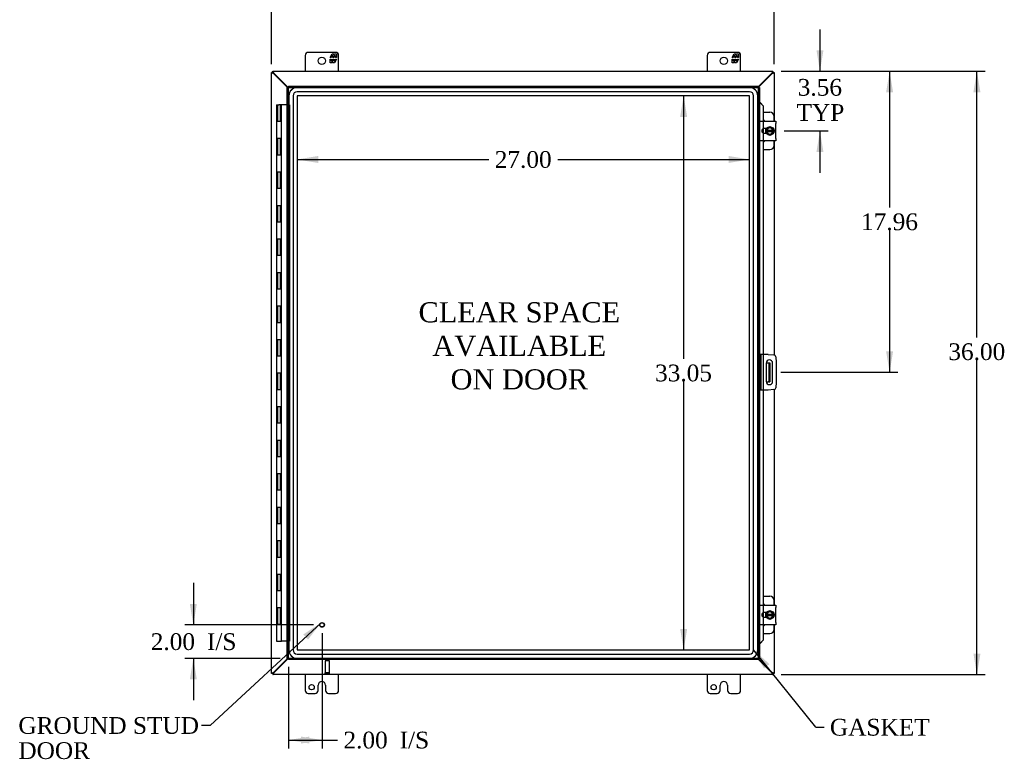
# Model space of a CAD drawing. Header units: inches. Extents: x 20 to 235, y 7 to 158.
# Tile 3 of 8: x 55 to 114, y 51 to 95. Entities that reach past the tile are written whole.
import ezdxf
from ezdxf.enums import TextEntityAlignment as Align

# ---------------------------------------------------------------- set-up
doc = ezdxf.new("R2010")
doc.units = ezdxf.units.IN
doc.header["$MEASUREMENT"] = 0
for name, color, linetype in [('COM40153-1', 7, 'CONTINUOUS'), ('COM40153-2', 7, 'CONTINUOUS'), ('COM42667', 7, 'CONTINUOUS'), ('COM42780', 7, 'CONTINUOUS'), ('COM70018', 7, 'CONTINUOUS'), ('COM70219', 7, 'CONTINUOUS'), ('COM71780-21', 7, 'CONTINUOUS'), ('DEFAULT', 7, 'CONTINUOUS'), ('FET07710', 7, 'CONTINUOUS'), ('HNG10620-32B', 7, 'CONTINUOUS'), ('HNG10620-32C', 7, 'CONTINUOUS'), ('SCC19011', 7, 'CONTINUOUS'), ('SPR20265', 7, 'CONTINUOUS'), ('STD21878', 7, 'CONTINUOUS'), ('WAF25035', 7, 'CONTINUOUS')]:
    doc.layers.add(name, color=color, linetype=linetype)
doc.styles.add('SEACAD_TIMES_NEW_ROMAN', font='times.ttf')

# ---------------------------------------------------------------- blocks, each defined once
blk = doc.blocks.new('SEANNOT_GROUP2')
at = {"layer": 'DEFAULT', "linetype": 'Continuous'}
blk.add_hatch(color=136, dxfattribs=at).paths.add_polyline_path([(72.26, 58.09), (73.036, 59.092), (71.977, 58.396)])
at = {"layer": 'DEFAULT', "color": 136, "linetype": 'Continuous'}
blk.add_line((66.409, 52.963), (65.909, 52.963), dxfattribs=at)
blk.add_lwpolyline([(66.409, 52.963), (73.036, 59.092)], dxfattribs=at)
at = {"layer": 'DEFAULT', "color": 136, "linetype": 'Continuous', "style": 'SEACAD_TIMES_NEW_ROMAN'}
for s, p in [('GROUND STUD', (54.966, 53.463)), ('DOOR', (54.966, 51.963))]:
    blk.add_text(s, height=1, dxfattribs=at).set_placement(p, align=Align.TOP_LEFT)
blk = doc.blocks.new('SEANNOT_GROUP3')
at = {"layer": 'DEFAULT', "linetype": 'Continuous'}
blk.add_hatch(color=136, dxfattribs=at).paths.add_polyline_path([(99.806, 56.624), (98.861, 57.468), (99.481, 56.363)])
at = {"layer": 'DEFAULT', "color": 136, "linetype": 'Continuous'}
blk.add_line((102.564, 52.857), (103.064, 52.857), dxfattribs=at)
blk.add_lwpolyline([(102.564, 52.857), (98.861, 57.468)], dxfattribs=at)
at = {"layer": 'DEFAULT', "color": 136, "linetype": 'Continuous', "style": 'SEACAD_TIMES_NEW_ROMAN'}
blk.add_text('GASKET', height=1, dxfattribs=at).set_placement((103.414, 53.357), align=Align.TOP_LEFT)
blk = doc.blocks.new('GDIMGGROUP')
at = {"layer": 'DEFAULT', "linetype": 'Continuous'}
for points in [[(112.399, 90.744), (112.191, 91.994), (111.982, 90.744)], [(112.399, 57.244), (111.982, 57.244), (112.191, 55.994)]]:
    blk.add_hatch(color=136, dxfattribs=at).paths.add_polyline_path(points)
at = {"layer": 'DEFAULT', "color": 136, "linetype": 'Continuous'}
for p, q in [((100.513, 91.994), (112.691, 91.994)), ((112.191, 76.114), (112.191, 91.994)), ((112.191, 55.994), (112.191, 74.764)), ((100.513, 55.994), (112.691, 55.994))]:
    blk.add_line(p, q, dxfattribs=at)
at = {"layer": 'DEFAULT', "color": 136, "linetype": 'Continuous', "style": 'SEACAD_TIMES_NEW_ROMAN'}
blk.add_text('36.00', height=1, dxfattribs=at).set_placement((110.484, 75.764), align=Align.TOP_LEFT)
blk = doc.blocks.new('GDIMGGROUP1')
at = {"layer": 'DEFAULT', "linetype": 'Continuous'}
for points in [[(65.203, 60.214), (65.412, 58.964), (65.62, 60.214)], [(65.203, 55.714), (65.62, 55.714), (65.412, 56.964)]]:
    blk.add_hatch(color=136, dxfattribs=at).paths.add_polyline_path(points)
at = {"layer": 'DEFAULT', "color": 136, "linetype": 'Continuous'}
for p, q in [((65.412, 61.464), (65.412, 58.964)), ((72.594, 58.964), (64.912, 58.964)), ((70.594, 56.964), (64.912, 56.964)), ((65.412, 56.964), (65.412, 54.464))]:
    blk.add_line(p, q, dxfattribs=at)
at = {"layer": 'DEFAULT', "color": 136, "linetype": 'Continuous', "style": 'SEACAD_TIMES_NEW_ROMAN'}
for s, p in [('2.00', (62.87, 58.464)), ('I/S', (66.224, 58.464))]:
    blk.add_text(s, height=1, dxfattribs=at).set_placement(p, align=Align.TOP_LEFT)
blk = doc.blocks.new('GDIMGGROUP9')
at = {"layer": 'DEFAULT', "linetype": 'Continuous'}
for points in [[(103.029, 93.244), (102.612, 93.244), (102.82, 91.994)], [(103.029, 87.182), (102.82, 88.432), (102.612, 87.182)]]:
    blk.add_hatch(color=136, dxfattribs=at).paths.add_polyline_path(points)
at = {"layer": 'DEFAULT', "color": 136, "linetype": 'Continuous'}
for p, q in [((102.82, 94.494), (102.82, 91.994)), ((100.513, 91.994), (103.32, 91.994)), ((100.68, 88.432), (103.32, 88.432)), ((102.82, 88.432), (102.82, 85.932))]:
    blk.add_line(p, q, dxfattribs=at)
at = {"layer": 'DEFAULT', "color": 136, "linetype": 'Continuous', "style": 'SEACAD_TIMES_NEW_ROMAN'}
for s, p in [('3.56', (101.493, 91.536)), ('TYP', (101.422, 90.036))]:
    blk.add_text(s, height=1, dxfattribs=at).set_placement(p, align=Align.TOP_LEFT)
blk = doc.blocks.new('GDIMGGROUP10')
at = {"layer": 'DEFAULT', "linetype": 'Continuous'}
for points in [[(107.186, 90.744), (106.978, 91.994), (106.77, 90.744)], [(107.186, 75.284), (106.77, 75.284), (106.978, 74.034)]]:
    blk.add_hatch(color=136, dxfattribs=at).paths.add_polyline_path(points)
at = {"layer": 'DEFAULT', "color": 136, "linetype": 'Continuous'}
for p, q in [((100.513, 91.994), (107.478, 91.994)), ((106.978, 91.994), (106.978, 83.864)), ((106.978, 82.514), (106.978, 74.034)), ((100.491, 74.034), (107.478, 74.034))]:
    blk.add_line(p, q, dxfattribs=at)
at = {"layer": 'DEFAULT', "color": 136, "linetype": 'Continuous', "style": 'SEACAD_TIMES_NEW_ROMAN'}
blk.add_text('17.96', height=1, dxfattribs=at).set_placement((105.272, 83.514), align=Align.TOP_LEFT)
blk = doc.blocks.new('GDIMGGROUP15')
at = {"layer": 'DEFAULT', "linetype": 'Continuous'}
for points in [[(72.344, 51.885), (72.344, 52.301), (71.094, 52.093)], [(71.844, 51.885), (73.094, 52.093), (71.844, 52.301)]]:
    blk.add_hatch(color=136, dxfattribs=at).paths.add_polyline_path(points)
at = {"layer": 'DEFAULT', "color": 136, "linetype": 'Continuous'}
for p, q in [((73.094, 58.464), (73.094, 51.593)), ((71.094, 56.464), (71.094, 51.593)), ((71.094, 52.093), (73.524, 52.093)), ((73.524, 52.093), (74.024, 52.093))]:
    blk.add_line(p, q, dxfattribs=at)
at = {"layer": 'DEFAULT', "color": 136, "linetype": 'Continuous', "style": 'SEACAD_TIMES_NEW_ROMAN'}
for s, p in [('2.00', (74.374, 52.593)), ('I/S', (77.728, 52.593))]:
    blk.add_text(s, height=1, dxfattribs=at).set_placement(p, align=Align.TOP_LEFT)
blk = doc.blocks.new('GDIMGGROUP21')
at = {"layer": 'DEFAULT', "linetype": 'Continuous'}
for points in [[(71.335, 97.794), (70.085, 97.586), (71.335, 97.378)], [(98.835, 97.794), (98.835, 97.378), (100.085, 97.586)]]:
    blk.add_hatch(color=136, dxfattribs=at).paths.add_polyline_path(points)
at = {"layer": 'DEFAULT', "color": 136, "linetype": 'Continuous'}
for p, q in [((70.085, 92.422), (70.085, 98.086)), ((83.028, 97.586), (70.085, 97.586)), ((100.085, 97.586), (87.141, 97.586)), ((100.085, 92.422), (100.085, 98.086))]:
    blk.add_line(p, q, dxfattribs=at)
at = {"layer": 'DEFAULT', "color": 136, "linetype": 'Continuous', "style": 'SEACAD_TIMES_NEW_ROMAN'}
blk.add_text('30.00', height=1, dxfattribs=at).set_placement((83.378, 98.086), align=Align.TOP_LEFT)
blk = doc.blocks.new('GDIMGGROUP24')
at = {"layer": 'DEFAULT', "linetype": 'Continuous'}
for points in [[(94.474, 89.271), (94.891, 89.271), (94.682, 90.521)], [(94.474, 58.717), (94.682, 57.467), (94.891, 58.717)]]:
    blk.add_hatch(color=136, dxfattribs=at).paths.add_polyline_path(points)
at = {"layer": 'DEFAULT', "color": 136, "linetype": 'Continuous'}
for p, q in [((94.682, 90.521), (94.682, 74.844)), ((94.682, 73.494), (94.682, 57.467))]:
    blk.add_line(p, q, dxfattribs=at)
at = {"layer": 'DEFAULT', "color": 136, "linetype": 'Continuous', "style": 'SEACAD_TIMES_NEW_ROMAN'}
blk.add_text('33.05', height=1, dxfattribs=at).set_placement((92.976, 74.494), align=Align.TOP_LEFT)
blk = doc.blocks.new('GDIMGGROUP25')
at = {"layer": 'DEFAULT', "linetype": 'Continuous'}
for points in [[(72.864, 86.939), (71.614, 86.731), (72.864, 86.523)], [(97.362, 86.939), (97.362, 86.523), (98.612, 86.731)]]:
    blk.add_hatch(color=136, dxfattribs=at).paths.add_polyline_path(points)
at = {"layer": 'DEFAULT', "color": 136, "linetype": 'Continuous'}
for p, q in [((71.614, 86.731), (83.056, 86.731)), ((87.169, 86.731), (98.612, 86.731))]:
    blk.add_line(p, q, dxfattribs=at)
at = {"layer": 'DEFAULT', "color": 136, "linetype": 'Continuous', "style": 'SEACAD_TIMES_NEW_ROMAN'}
blk.add_text('27.00', height=1, dxfattribs=at).set_placement((83.406, 87.231), align=Align.TOP_LEFT)

msp = doc.modelspace()

# ---------------------------------------------------------------- linework, layer by layer
at = {"layer": 'COM40153-1', "color": 7}
for p, q in [((99.617, 74.597), (99.727, 74.597)), ((99.727, 74.597), (99.763, 74.597)), ((99.763, 74.597), (99.835, 74.597)), ((99.763, 74.597), (99.763, 73.472)), ((99.835, 74.597), (99.835, 73.472)), ((99.617, 73.472), (99.727, 73.472)), ((99.763, 73.472), (99.727, 73.472)), ((99.763, 73.472), (99.835, 73.472))]:
    msp.add_line(p, q, dxfattribs=at)
at = {"layer": 'COM40153-2', "color": 7}
for p, q in [((99.282, 75.097), (99.21, 75.097)), ((99.282, 75.097), (99.282, 72.972)), ((99.282, 75.097), (99.318, 75.097)), ((99.733, 75.097), (99.318, 75.097)), ((99.733, 75.097), (100.067, 75.067)), ((100.18, 74.954), (100.21, 74.62)), ((99.616, 74.584), (99.616, 73.484)), ((99.991, 73.484), (99.991, 74.584)), ((100.21, 74.62), (100.21, 73.449)), ((99.282, 72.972), (99.21, 72.972)), ((99.318, 72.972), (99.282, 72.972)), ((99.733, 72.972), (99.318, 72.972)), ((100.067, 73.001), (99.733, 72.972)), ((100.21, 73.449), (100.18, 73.114))]:
    msp.add_line(p, q, dxfattribs=at)
for centre, radius, start, end in [((99.804, 74.584), 0.188, 0, 180), ((100.056, 74.943), 0.125, 5, 85), ((99.804, 73.484), 0.188, 180, 0), ((100.056, 73.125), 0.125, 275, 355)]:
    msp.add_arc(centre, radius, start, end, dxfattribs=at)
at = {"layer": 'COM42667', "color": 7}
for p, q in [((99.21, 88.878), (99.21, 89.021)), ((99.21, 89.021), (100.18, 89.021)), ((99.21, 88.878), (99.21, 87.986)), ((100.18, 89.021), (100.18, 88.878)), ((100.18, 87.986), (100.18, 88.878)), ((99.625, 88.573), (99.485, 88.573)), ((99.485, 88.292), (99.625, 88.292)), ((99.21, 87.843), (99.21, 87.986)), ((100.18, 87.843), (99.21, 87.843)), ((100.18, 87.986), (100.18, 87.843)), ((99.21, 60.002), (99.21, 60.145)), ((99.21, 60.145), (100.18, 60.145)), ((99.21, 60.002), (99.21, 59.11)), ((100.18, 60.145), (100.18, 60.002)), ((100.18, 59.11), (100.18, 60.002)), ((99.625, 59.697), (99.485, 59.697)), ((99.485, 59.416), (99.625, 59.416)), ((99.21, 58.967), (99.21, 59.11)), ((100.18, 58.967), (99.21, 58.967)), ((100.18, 59.11), (100.18, 58.967))]:
    msp.add_line(p, q, dxfattribs=at)
for centre in [(99.485, 88.432), (99.485, 59.556)]:
    msp.add_arc(centre, 0.14, 90, 270, dxfattribs=at)
at = {"layer": 'COM42780', "color": 7}
for p, q in [((99.434, 89.547), (99.831, 89.547)), ((100.081, 89.021), (100.081, 89.297)), ((99.581, 88.498), (99.581, 88.573)), ((99.581, 88.292), (99.581, 88.363)), ((100.081, 87.567), (100.081, 87.843)), ((99.434, 87.317), (99.831, 87.317)), ((99.434, 60.671), (99.831, 60.671)), ((100.081, 60.145), (100.081, 60.421)), ((99.581, 59.622), (99.581, 59.697)), ((99.581, 59.416), (99.581, 59.487)), ((100.081, 58.691), (100.081, 58.967)), ((99.434, 58.441), (99.831, 58.441))]:
    msp.add_line(p, q, dxfattribs=at)
for centre, start, end in [((99.831, 89.297), 0, 90), ((99.331, 88.86), 39.93243, 65.66946), ((99.331, 88.004), 294.33054, 320.06757), ((99.831, 87.567), 270, 0), ((99.831, 60.421), 0, 90), ((99.331, 59.984), 39.93243, 65.66946), ((99.331, 59.128), 294.33054, 320.06757), ((99.831, 58.691), 270, 0)]:
    msp.add_arc(centre, 0.25, start, end, dxfattribs=at)
at = {"layer": 'COM70018', "color": 7}
for p, q in [((70.157, 91.922), (70.085, 91.922)), ((70.085, 56.066), (70.085, 91.922)), ((70.157, 91.994), (100.013, 91.994)), ((70.157, 91.922), (70.157, 91.994)), ((70.217, 91.844), (70.193, 91.86)), ((71.036, 91.024), (70.217, 91.844)), ((70.235, 91.862), (70.218, 91.886)), ((71.072, 91.024), (70.235, 91.862)), ((99.934, 91.862), (99.138, 91.065)), ((99.952, 91.844), (99.138, 91.029)), ((99.951, 91.886), (99.934, 91.862)), ((99.977, 91.86), (99.952, 91.844)), ((100.013, 91.922), (100.013, 91.994)), ((100.013, 91.922), (100.085, 91.922)), ((100.085, 91.922), (100.085, 89.021)), ((100.085, 87.843), (100.085, 75.064)), ((100.085, 73.004), (100.085, 60.145)), ((100.085, 58.967), (100.085, 56.066)), ((70.217, 56.144), (71.036, 56.964)), ((70.235, 56.126), (71.072, 56.964)), ((99.138, 56.959), (99.952, 56.144)), ((99.138, 56.923), (99.934, 56.126)), ((70.157, 56.066), (70.085, 56.066)), ((70.157, 56.066), (70.157, 55.994)), ((100.013, 55.994), (70.157, 55.994)), ((70.193, 56.128), (70.217, 56.144)), ((70.218, 56.102), (70.235, 56.126)), ((99.934, 56.126), (99.951, 56.102)), ((99.952, 56.144), (99.977, 56.128)), ((100.013, 56.066), (99.977, 56.102)), ((100.013, 56.066), (100.085, 56.066)), ((100.013, 56.066), (100.013, 55.994))]:
    msp.add_line(p, q, dxfattribs=at)
for points, knots in [([(70.193, 91.86), (70.178, 91.865), (70.164, 91.871), (70.138, 91.881), (70.126, 91.886), (70.106, 91.896), (70.098, 91.901), (70.087, 91.912), (70.085, 91.917), (70.085, 91.922)], [0, 0, 0, 0, 0.25, 0.25, 0.5, 0.5, 0.75, 0.75, 1, 1, 1, 1]), ([(70.218, 91.886), (70.213, 91.9), (70.208, 91.914), (70.198, 91.94), (70.193, 91.952), (70.182, 91.972), (70.177, 91.98), (70.167, 91.991), (70.162, 91.994), (70.157, 91.994)], [0, 0, 0, 0, 0.25, 0.25, 0.5, 0.5, 0.75, 0.75, 1, 1, 1, 1]), ([(70.218, 91.886), (70.208, 91.896), (70.198, 91.905), (70.177, 91.918), (70.167, 91.922), (70.157, 91.922)], [0, 0, 0, 0, 0.5, 0.5, 1, 1, 1, 1]), ([(70.193, 91.86), (70.188, 91.865), (70.183, 91.871), (70.174, 91.881), (70.17, 91.886), (70.164, 91.896), (70.161, 91.901), (70.158, 91.912), (70.157, 91.917), (70.157, 91.922)], [0, 0, 0, 0, 0.25, 0.25, 0.5, 0.5, 0.75, 0.75, 1, 1, 1, 1]), ([(100.013, 91.994), (100.007, 91.994), (100.002, 91.991), (99.992, 91.98), (99.987, 91.972), (99.977, 91.952), (99.971, 91.94), (99.961, 91.914), (99.956, 91.9), (99.951, 91.886)], [0, 0, 0, 0, 0.25, 0.25, 0.5, 0.5, 0.75, 0.75, 1, 1, 1, 1]), ([(100.013, 91.922), (100.002, 91.922), (99.992, 91.918), (99.971, 91.905), (99.961, 91.896), (99.951, 91.886)], [0, 0, 0, 0, 0.5, 0.5, 1, 1, 1, 1]), ([(100.013, 91.922), (100.013, 91.917), (100.012, 91.912), (100.008, 91.901), (100.005, 91.896), (99.999, 91.886), (99.995, 91.881), (99.986, 91.871), (99.981, 91.865), (99.977, 91.86)], [0, 0, 0, 0, 0.25, 0.25, 0.5, 0.5, 0.75, 0.75, 1, 1, 1, 1]), ([(100.085, 91.922), (100.085, 91.917), (100.082, 91.912), (100.071, 91.901), (100.063, 91.896), (100.043, 91.886), (100.031, 91.881), (100.005, 91.871), (99.991, 91.865), (99.977, 91.86)], [0, 0, 0, 0, 0.25, 0.25, 0.5, 0.5, 0.75, 0.75, 1, 1, 1, 1]), ([(70.085, 56.066), (70.085, 56.071), (70.087, 56.076), (70.098, 56.087), (70.106, 56.092), (70.126, 56.102), (70.138, 56.107), (70.164, 56.118), (70.178, 56.123), (70.193, 56.128)], [0, 0, 0, 0, 0.25, 0.25, 0.5, 0.5, 0.75, 0.75, 1, 1, 1, 1]), ([(70.157, 56.066), (70.157, 56.071), (70.158, 56.076), (70.161, 56.087), (70.164, 56.092), (70.17, 56.102), (70.174, 56.107), (70.183, 56.118), (70.188, 56.123), (70.193, 56.128)], [0, 0, 0, 0, 0.25, 0.25, 0.5, 0.5, 0.75, 0.75, 1, 1, 1, 1]), ([(70.157, 55.994), (70.162, 55.994), (70.167, 55.997), (70.177, 56.008), (70.182, 56.016), (70.193, 56.036), (70.198, 56.048), (70.208, 56.074), (70.213, 56.088), (70.218, 56.102)], [0, 0, 0, 0, 0.25, 0.25, 0.5, 0.5, 0.75, 0.75, 1, 1, 1, 1]), ([(70.157, 56.066), (70.167, 56.066), (70.177, 56.07), (70.198, 56.083), (70.208, 56.093), (70.218, 56.102)], [0, 0, 0, 0, 0.5, 0.5, 1, 1, 1, 1]), ([(99.951, 56.102), (99.956, 56.088), (99.961, 56.074), (99.971, 56.048), (99.977, 56.036), (99.987, 56.016), (99.992, 56.008), (100.002, 55.997), (100.007, 55.994), (100.013, 55.994)], [0, 0, 0, 0, 0.25, 0.25, 0.5, 0.5, 0.75, 0.75, 1, 1, 1, 1]), ([(99.951, 56.102), (99.961, 56.093), (99.971, 56.083), (99.992, 56.07), (100.002, 56.066), (100.013, 56.066)], [0, 0, 0, 0, 0.5, 0.5, 1, 1, 1, 1]), ([(99.977, 56.128), (99.981, 56.123), (99.986, 56.118), (99.995, 56.107), (99.999, 56.102), (100.005, 56.092), (100.008, 56.087), (100.012, 56.076), (100.013, 56.071), (100.013, 56.066)], [0, 0, 0, 0, 0.25, 0.25, 0.5, 0.5, 0.75, 0.75, 1, 1, 1, 1]), ([(99.977, 56.128), (99.991, 56.123), (100.005, 56.118), (100.031, 56.107), (100.043, 56.102), (100.063, 56.092), (100.071, 56.087), (100.082, 56.076), (100.085, 56.071), (100.085, 56.066)], [0, 0, 0, 0, 0.25, 0.25, 0.5, 0.5, 0.75, 0.75, 1, 1, 1, 1])]:
    msp.add_open_spline(points, degree=3, knots=knots, dxfattribs=at)
at = {"layer": 'COM70219', "color": 7}
for p, q in [((98.611, 91.02), (71.615, 91.02)), ((98.611, 91.019), (71.615, 91.019)), ((98.611, 90.77), (71.615, 90.77)), ((98.611, 90.521), (71.615, 90.521)), ((71.115, 90.52), (71.115, 57.468)), ((71.116, 90.52), (71.116, 57.468)), ((71.365, 90.52), (71.365, 57.468)), ((71.614, 90.52), (71.614, 57.468)), ((71.615, 90.52), (71.615, 57.468)), ((98.611, 90.52), (71.615, 90.52)), ((98.611, 57.468), (98.611, 90.52)), ((98.612, 57.468), (98.612, 90.52)), ((98.861, 57.468), (98.861, 90.52)), ((99.11, 57.468), (99.11, 90.52)), ((99.111, 57.468), (99.111, 90.52)), ((71.615, 57.468), (98.611, 57.468)), ((71.615, 57.467), (98.611, 57.467)), ((71.615, 57.218), (98.611, 57.218)), ((71.615, 56.969), (98.611, 56.969)), ((71.615, 56.968), (98.611, 56.968))]:
    msp.add_line(p, q, dxfattribs=at)
for centre, radius, start, end in [((71.615, 90.52), 0.5, 90, 180), ((71.615, 90.52), 0.499, 90, 180), ((71.615, 90.52), 0.25, 90, 180), ((71.615, 90.52), 0.001, 90, 180), ((98.611, 90.52), 0.5, 0, 90), ((98.611, 90.52), 0.499, 0, 90), ((98.611, 90.52), 0.25, 0, 90), ((98.611, 90.52), 0.001, 0, 90), ((71.615, 57.468), 0.5, 180, 270), ((71.615, 57.468), 0.499, 180, 270), ((71.615, 57.468), 0.25, 180, 270), ((71.615, 57.468), 0.001, 180, 270), ((98.611, 57.468), 0.5, 270, 0), ((98.611, 57.468), 0.001, 270, 0), ((98.611, 57.468), 0.25, 270, 0), ((98.611, 57.468), 0.499, 270, 0)]:
    msp.add_arc(centre, radius, start, end, dxfattribs=at)
at = {"layer": 'COM71780-21', "color": 7}
for p, q in [((71.022, 91.024), (71.094, 91.024)), ((71.022, 56.964), (71.022, 91.024)), ((71.094, 91.097), (71.094, 91.025)), ((71.094, 91.097), (99.138, 91.097)), ((71.094, 91.025), (99.138, 91.025)), ((71.094, 91.025), (71.13, 90.989)), ((71.094, 56.964), (71.094, 91.024)), ((71.094, 91.024), (71.13, 90.989)), ((99.138, 91.025), (99.102, 90.989)), ((99.138, 91.024), (99.102, 90.989)), ((99.138, 91.097), (99.138, 91.025)), ((99.138, 91.024), (99.138, 56.964)), ((99.21, 91.024), (99.138, 91.024)), ((99.21, 91.024), (99.21, 56.964)), ((99.21, 90.149), (99.138, 90.149)), ((99.222, 90.149), (99.21, 90.149)), ((99.232, 90.126), (99.241, 90.126)), ((99.252, 90.114), (99.422, 89.941)), ((99.252, 90.114), (99.264, 90.114)), ((99.264, 90.114), (99.434, 89.941)), ((99.422, 89.941), (99.422, 89.021)), ((99.434, 89.941), (99.422, 89.941)), ((99.434, 89.941), (99.434, 89.021)), ((99.422, 89.021), (99.422, 88.558)), ((99.434, 89.021), (99.434, 88.563)), ((99.422, 88.558), (99.422, 88.306)), ((99.422, 88.306), (99.422, 87.843)), ((99.434, 88.563), (99.434, 88.301)), ((99.434, 88.301), (99.434, 87.843)), ((99.422, 87.843), (99.422, 75.097)), ((99.434, 87.843), (99.434, 75.097)), ((99.422, 75.097), (99.422, 72.972)), ((99.434, 75.097), (99.434, 72.972)), ((99.422, 72.972), (99.422, 60.145)), ((99.434, 72.972), (99.434, 60.145)), ((99.422, 60.145), (99.422, 59.682)), ((99.434, 60.145), (99.434, 59.687)), ((99.422, 59.682), (99.422, 59.43)), ((99.422, 59.43), (99.422, 58.967)), ((99.434, 59.687), (99.434, 59.425)), ((99.434, 59.425), (99.434, 58.967)), ((99.422, 58.967), (99.422, 58.047)), ((99.434, 58.967), (99.434, 58.047)), ((99.21, 57.839), (99.138, 57.839)), ((99.21, 57.839), (99.222, 57.839)), ((99.241, 57.862), (99.232, 57.862)), ((99.422, 58.047), (99.252, 57.874)), ((99.252, 57.874), (99.264, 57.874)), ((99.434, 58.047), (99.264, 57.874)), ((99.434, 58.047), (99.422, 58.047)), ((71.022, 56.964), (71.094, 56.964)), ((71.094, 56.964), (71.13, 57)), ((71.094, 56.964), (71.13, 57)), ((99.138, 56.964), (71.094, 56.964)), ((71.094, 56.892), (71.094, 56.964)), ((99.138, 56.892), (71.094, 56.892)), ((99.138, 56.964), (99.102, 57)), ((99.138, 56.964), (99.102, 57)), ((99.138, 56.892), (99.138, 56.964)), ((99.21, 56.964), (99.138, 56.964))]:
    msp.add_line(p, q, dxfattribs=at)
for centre, radius, start, end in [((99.65, 91.201), 1.153, 245.73422, 249.46416), ((99.54, 90.383), 0.395, 216.31419, 223.00535), ((99.65, 91.201), 1.153, 249.46416, 250.45802), ((99.65, 56.787), 1.153, 110.53584, 114.26578), ((99.54, 57.605), 0.395, 136.99465, 143.68581), ((99.65, 56.787), 1.153, 109.54198, 110.53584)]:
    msp.add_arc(centre, radius, start, end, dxfattribs=at)
at = {"layer": 'FET07710', "color": 7}
for p, q in [((72.085, 92.932), (72.085, 91.994)), ((73.897, 93.119), (72.272, 93.119)), ((73.574, 92.814), (73.697, 93.026)), ((73.737, 92.92), (73.639, 92.92)), ((73.639, 92.92), (73.639, 92.814)), ((73.697, 93.026), (73.806, 93.026)), ((73.737, 92.814), (73.737, 92.92)), ((73.895, 92.92), (73.797, 92.92)), ((73.797, 92.92), (73.797, 92.814)), ((73.806, 93.026), (73.806, 92.948)), ((73.806, 92.948), (73.851, 93.026)), ((73.851, 93.026), (73.96, 93.026)), ((73.895, 92.814), (73.895, 92.92)), ((73.96, 93.026), (73.96, 92.814)), ((74.085, 91.994), (74.085, 92.932)), ((96.085, 92.932), (96.085, 91.994)), ((97.897, 93.119), (96.272, 93.119)), ((97.574, 92.814), (97.697, 93.026)), ((97.737, 92.92), (97.639, 92.92)), ((97.639, 92.92), (97.639, 92.814)), ((97.697, 93.026), (97.806, 93.026)), ((97.737, 92.814), (97.737, 92.92)), ((97.895, 92.92), (97.797, 92.92)), ((97.797, 92.92), (97.797, 92.814)), ((97.806, 93.026), (97.806, 92.948)), ((97.806, 92.948), (97.851, 93.026)), ((97.851, 93.026), (97.96, 93.026)), ((97.895, 92.814), (97.895, 92.92)), ((97.96, 93.026), (97.96, 92.814)), ((98.085, 91.994), (98.085, 92.932)), ((73.639, 92.814), (73.574, 92.814)), ((73.574, 92.504), (73.574, 92.716)), ((73.574, 92.716), (73.639, 92.716)), ((73.683, 92.504), (73.574, 92.504)), ((73.639, 92.716), (73.639, 92.611)), ((73.639, 92.611), (73.737, 92.611)), ((73.728, 92.582), (73.683, 92.504)), ((73.728, 92.504), (73.728, 92.582)), ((73.837, 92.504), (73.728, 92.504)), ((73.797, 92.814), (73.737, 92.814)), ((73.737, 92.611), (73.737, 92.716)), ((73.737, 92.716), (73.797, 92.716)), ((73.797, 92.716), (73.797, 92.611)), ((73.797, 92.611), (73.895, 92.611)), ((73.96, 92.716), (73.837, 92.504)), ((73.96, 92.814), (73.895, 92.814)), ((73.895, 92.611), (73.895, 92.716)), ((73.895, 92.716), (73.96, 92.716)), ((97.639, 92.814), (97.574, 92.814)), ((97.574, 92.504), (97.574, 92.716)), ((97.574, 92.716), (97.639, 92.716)), ((97.683, 92.504), (97.574, 92.504)), ((97.639, 92.716), (97.639, 92.611)), ((97.639, 92.611), (97.737, 92.611)), ((97.728, 92.582), (97.683, 92.504)), ((97.728, 92.504), (97.728, 92.582)), ((97.837, 92.504), (97.728, 92.504)), ((97.797, 92.814), (97.737, 92.814)), ((97.737, 92.611), (97.737, 92.716)), ((97.737, 92.716), (97.797, 92.716)), ((97.797, 92.716), (97.797, 92.611)), ((97.797, 92.611), (97.895, 92.611)), ((97.96, 92.716), (97.837, 92.504)), ((97.96, 92.814), (97.895, 92.814)), ((97.895, 92.611), (97.895, 92.716)), ((97.895, 92.716), (97.96, 92.716)), ((72.085, 55.994), (72.085, 55.057)), ((74.085, 55.057), (74.085, 55.994)), ((96.085, 55.994), (96.085, 55.057)), ((98.085, 55.057), (98.085, 55.994)), ((72.866, 55.057), (72.866, 55.369)), ((73.084, 55.587), (73.085, 55.587)), ((73.303, 55.369), (73.303, 55.057)), ((96.866, 55.057), (96.866, 55.369)), ((97.084, 55.587), (97.085, 55.587)), ((97.303, 55.369), (97.303, 55.057)), ((72.272, 54.869), (72.679, 54.869)), ((73.49, 54.869), (73.897, 54.869)), ((96.272, 54.869), (96.679, 54.869)), ((97.49, 54.869), (97.897, 54.869))]:
    msp.add_line(p, q, dxfattribs=at)
for centre, radius in [((73.085, 92.619), 0.219), ((97.085, 92.619), 0.219), ((72.475, 55.244), 0.156), ((96.475, 55.244), 0.156)]:
    msp.add_circle(centre, radius, dxfattribs=at)
for centre, radius, start, end in [((72.272, 92.932), 0.188, 90, 180), ((73.897, 92.932), 0.188, 0, 90), ((96.272, 92.932), 0.188, 90, 180), ((97.897, 92.932), 0.188, 0, 90), ((73.084, 55.369), 0.218, 90, 180), ((73.085, 55.369), 0.218, 0, 90), ((97.084, 55.369), 0.218, 90, 180), ((97.085, 55.369), 0.218, 0, 90), ((72.272, 55.057), 0.188, 180, 270), ((72.679, 55.057), 0.188, 270, 0), ((73.49, 55.057), 0.188, 180, 270), ((73.897, 55.057), 0.188, 270, 0), ((96.272, 55.057), 0.187, 180, 270), ((96.679, 55.057), 0.188, 270, 0), ((97.49, 55.057), 0.188, 180, 270), ((97.897, 55.057), 0.188, 270, 0)]:
    msp.add_arc(centre, radius, start, end, dxfattribs=at)
at = {"layer": 'HNG10620-32B', "color": 7}
for p, q in [((70.524, 88.994), (70.37, 88.994)), ((70.37, 88.994), (70.37, 87.994)), ((70.37, 87.994), (70.524, 87.994)), ((70.524, 86.994), (70.37, 86.994)), ((70.37, 86.994), (70.37, 85.994)), ((70.37, 85.994), (70.524, 85.994)), ((70.524, 84.994), (70.37, 84.994)), ((70.37, 84.994), (70.37, 83.994)), ((70.37, 83.994), (70.524, 83.994)), ((70.524, 82.994), (70.37, 82.994)), ((70.37, 82.994), (70.37, 81.994)), ((70.37, 81.994), (70.524, 81.994)), ((70.524, 80.994), (70.37, 80.994)), ((70.37, 80.994), (70.37, 79.994)), ((70.37, 79.994), (70.524, 79.994)), ((70.524, 78.994), (70.37, 78.994)), ((70.37, 78.994), (70.37, 77.994)), ((70.37, 77.994), (70.524, 77.994)), ((70.524, 76.994), (70.37, 76.994)), ((70.37, 76.994), (70.37, 75.994)), ((70.37, 75.994), (70.524, 75.994)), ((70.524, 74.994), (70.37, 74.994)), ((70.37, 74.994), (70.37, 73.994)), ((70.37, 73.994), (70.524, 73.994)), ((70.524, 72.994), (70.37, 72.994)), ((70.37, 72.994), (70.37, 71.994)), ((70.37, 71.994), (70.524, 71.994)), ((70.524, 70.994), (70.37, 70.994)), ((70.37, 70.994), (70.37, 69.994)), ((70.37, 69.994), (70.524, 69.994)), ((70.524, 68.994), (70.37, 68.994)), ((70.37, 68.994), (70.37, 67.994)), ((70.37, 67.994), (70.524, 67.994)), ((70.524, 66.994), (70.37, 66.994)), ((70.37, 66.994), (70.37, 65.994)), ((70.37, 65.994), (70.524, 65.994)), ((70.524, 64.994), (70.37, 64.994)), ((70.37, 64.994), (70.37, 63.994)), ((70.37, 63.994), (70.524, 63.994)), ((70.524, 62.994), (70.37, 62.994)), ((70.37, 62.994), (70.37, 61.994)), ((70.37, 61.994), (70.524, 61.994)), ((70.524, 60.994), (70.37, 60.994)), ((70.37, 60.994), (70.37, 59.994)), ((70.37, 59.994), (70.524, 59.994)), ((70.524, 58.994), (70.37, 58.994)), ((70.37, 58.994), (70.37, 57.994)), ((70.37, 57.994), (70.677, 57.994))]:
    msp.add_line(p, q, dxfattribs=at)
at = {"layer": 'HNG10620-32C', "color": 7}
for p, q in [((70.37, 89.994), (70.524, 89.994)), ((70.37, 89.994), (70.37, 88.994)), ((70.43, 89.994), (70.43, 88.994)), ((71.022, 89.994), (70.524, 89.994)), ((70.607, 89.994), (70.607, 88.994)), ((70.617, 88.994), (70.617, 89.994)), ((70.66, 89.994), (70.66, 88.994)), ((70.677, 88.994), (70.677, 89.994)), ((71.065, 89.994), (71.022, 89.994)), ((71.094, 89.994), (71.065, 89.994)), ((71.094, 89.994), (71.154, 89.994)), ((71.154, 89.994), (71.154, 57.994)), ((70.524, 88.994), (70.37, 88.994)), ((70.677, 88.994), (70.524, 88.994)), ((70.677, 87.994), (70.677, 88.994)), ((70.37, 87.994), (70.524, 87.994)), ((70.37, 87.994), (70.37, 86.994)), ((70.43, 87.994), (70.43, 86.994)), ((70.524, 87.994), (70.677, 87.994)), ((70.607, 87.994), (70.607, 86.994)), ((70.617, 86.994), (70.617, 87.994)), ((70.66, 87.994), (70.66, 86.994)), ((70.677, 86.994), (70.677, 87.994)), ((70.524, 86.994), (70.37, 86.994)), ((70.677, 86.994), (70.524, 86.994)), ((70.677, 85.994), (70.677, 86.994)), ((70.37, 85.994), (70.524, 85.994)), ((70.37, 85.994), (70.37, 84.994)), ((70.43, 85.994), (70.43, 84.994)), ((70.524, 85.994), (70.677, 85.994)), ((70.607, 85.994), (70.607, 84.994)), ((70.617, 84.994), (70.617, 85.994)), ((70.66, 85.994), (70.66, 84.994)), ((70.677, 84.994), (70.677, 85.994)), ((70.524, 84.994), (70.37, 84.994)), ((70.677, 84.994), (70.524, 84.994)), ((70.677, 83.994), (70.677, 84.994)), ((70.37, 83.994), (70.524, 83.994)), ((70.37, 83.994), (70.37, 82.994)), ((70.43, 83.994), (70.43, 82.994)), ((70.524, 83.994), (70.677, 83.994)), ((70.607, 83.994), (70.607, 82.994)), ((70.617, 82.994), (70.617, 83.994)), ((70.66, 83.994), (70.66, 82.994)), ((70.677, 82.994), (70.677, 83.994)), ((70.524, 82.994), (70.37, 82.994)), ((70.677, 82.994), (70.524, 82.994)), ((70.677, 81.994), (70.677, 82.994)), ((70.37, 81.994), (70.524, 81.994)), ((70.37, 81.994), (70.37, 80.994)), ((70.43, 81.994), (70.43, 80.994)), ((70.524, 81.994), (70.677, 81.994)), ((70.607, 81.994), (70.607, 80.994)), ((70.617, 80.994), (70.617, 81.994)), ((70.66, 81.994), (70.66, 80.994)), ((70.677, 80.994), (70.677, 81.994)), ((70.524, 80.994), (70.37, 80.994)), ((70.677, 80.994), (70.524, 80.994)), ((70.677, 79.994), (70.677, 80.994)), ((70.37, 79.994), (70.524, 79.994)), ((70.37, 79.994), (70.37, 78.994)), ((70.43, 79.994), (70.43, 78.994)), ((70.524, 79.994), (70.677, 79.994)), ((70.607, 79.994), (70.607, 78.994)), ((70.617, 78.994), (70.617, 79.994)), ((70.66, 79.994), (70.66, 78.994)), ((70.677, 78.994), (70.677, 79.994)), ((70.524, 78.994), (70.37, 78.994)), ((70.677, 78.994), (70.524, 78.994)), ((70.677, 77.994), (70.677, 78.994)), ((70.37, 77.994), (70.524, 77.994)), ((70.37, 77.994), (70.37, 76.994)), ((70.43, 77.994), (70.43, 76.994)), ((70.524, 77.994), (70.677, 77.994)), ((70.607, 77.994), (70.607, 76.994)), ((70.617, 76.994), (70.617, 77.994)), ((70.66, 77.994), (70.66, 76.994)), ((70.677, 76.994), (70.677, 77.994)), ((70.524, 76.994), (70.37, 76.994)), ((70.677, 76.994), (70.524, 76.994)), ((70.677, 75.994), (70.677, 76.994)), ((70.37, 75.994), (70.524, 75.994)), ((70.37, 75.994), (70.37, 74.994)), ((70.43, 75.994), (70.43, 74.994)), ((70.524, 75.994), (70.677, 75.994)), ((70.607, 75.994), (70.607, 74.994)), ((70.617, 74.994), (70.617, 75.994)), ((70.66, 75.994), (70.66, 74.994)), ((70.677, 74.994), (70.677, 75.994)), ((70.524, 74.994), (70.37, 74.994)), ((70.677, 74.994), (70.524, 74.994)), ((70.677, 73.994), (70.677, 74.994)), ((70.37, 73.994), (70.524, 73.994)), ((70.37, 73.994), (70.37, 72.994)), ((70.43, 73.994), (70.43, 72.994)), ((70.524, 73.994), (70.677, 73.994)), ((70.607, 73.994), (70.607, 72.994)), ((70.617, 72.994), (70.617, 73.994)), ((70.66, 73.994), (70.66, 72.994)), ((70.677, 72.994), (70.677, 73.994)), ((70.524, 72.994), (70.37, 72.994)), ((70.677, 72.994), (70.524, 72.994)), ((70.677, 71.994), (70.677, 72.994)), ((70.37, 71.994), (70.524, 71.994)), ((70.37, 71.994), (70.37, 70.994)), ((70.43, 71.994), (70.43, 70.994)), ((70.524, 71.994), (70.677, 71.994)), ((70.607, 71.994), (70.607, 70.994)), ((70.617, 70.994), (70.617, 71.994)), ((70.66, 71.994), (70.66, 70.994)), ((70.677, 70.994), (70.677, 71.994)), ((70.524, 70.994), (70.37, 70.994)), ((70.677, 70.994), (70.524, 70.994)), ((70.677, 69.994), (70.677, 70.994)), ((70.37, 69.994), (70.524, 69.994)), ((70.37, 69.994), (70.37, 68.994)), ((70.43, 69.994), (70.43, 68.994)), ((70.524, 69.994), (70.677, 69.994)), ((70.607, 69.994), (70.607, 68.994)), ((70.617, 68.994), (70.617, 69.994)), ((70.66, 69.994), (70.66, 68.994)), ((70.677, 68.994), (70.677, 69.994)), ((70.524, 68.994), (70.37, 68.994)), ((70.677, 68.994), (70.524, 68.994)), ((70.677, 67.994), (70.677, 68.994)), ((70.37, 67.994), (70.524, 67.994)), ((70.37, 67.994), (70.37, 66.994)), ((70.43, 67.994), (70.43, 66.994)), ((70.524, 67.994), (70.677, 67.994)), ((70.607, 67.994), (70.607, 66.994)), ((70.617, 66.994), (70.617, 67.994)), ((70.66, 67.994), (70.66, 66.994)), ((70.677, 66.994), (70.677, 67.994)), ((70.524, 66.994), (70.37, 66.994)), ((70.677, 66.994), (70.524, 66.994)), ((70.677, 65.994), (70.677, 66.994)), ((70.37, 65.994), (70.524, 65.994)), ((70.37, 65.994), (70.37, 64.994)), ((70.43, 65.994), (70.43, 64.994)), ((70.524, 65.994), (70.677, 65.994)), ((70.607, 65.994), (70.607, 64.994)), ((70.617, 64.994), (70.617, 65.994)), ((70.66, 65.994), (70.66, 64.994)), ((70.677, 64.994), (70.677, 65.994)), ((70.524, 64.994), (70.37, 64.994)), ((70.677, 64.994), (70.524, 64.994)), ((70.677, 63.994), (70.677, 64.994)), ((70.37, 63.994), (70.524, 63.994)), ((70.37, 63.994), (70.37, 62.994)), ((70.43, 63.994), (70.43, 62.994)), ((70.524, 63.994), (70.677, 63.994)), ((70.607, 63.994), (70.607, 62.994)), ((70.617, 62.994), (70.617, 63.994)), ((70.66, 63.994), (70.66, 62.994)), ((70.677, 62.994), (70.677, 63.994)), ((70.524, 62.994), (70.37, 62.994)), ((70.677, 62.994), (70.524, 62.994)), ((70.677, 61.994), (70.677, 62.994)), ((70.37, 61.994), (70.524, 61.994)), ((70.37, 61.994), (70.37, 60.994)), ((70.43, 61.994), (70.43, 60.994)), ((70.524, 61.994), (70.677, 61.994)), ((70.607, 61.994), (70.607, 60.994)), ((70.617, 60.994), (70.617, 61.994)), ((70.66, 61.994), (70.66, 60.994)), ((70.677, 60.994), (70.677, 61.994)), ((70.524, 60.994), (70.37, 60.994)), ((70.677, 60.994), (70.524, 60.994)), ((70.677, 59.994), (70.677, 60.994)), ((70.37, 59.994), (70.524, 59.994)), ((70.37, 59.994), (70.37, 58.994)), ((70.43, 59.994), (70.43, 58.994)), ((70.524, 59.994), (70.677, 59.994)), ((70.607, 59.994), (70.607, 58.994)), ((70.617, 58.994), (70.617, 59.994)), ((70.66, 59.994), (70.66, 58.994)), ((70.677, 58.994), (70.677, 59.994)), ((70.524, 58.994), (70.37, 58.994)), ((70.677, 58.994), (70.524, 58.994)), ((70.677, 57.994), (70.677, 58.994)), ((71.022, 57.994), (70.677, 57.994)), ((71.065, 57.994), (71.022, 57.994)), ((71.094, 57.994), (71.065, 57.994)), ((71.094, 57.994), (71.154, 57.994))]:
    msp.add_line(p, q, dxfattribs=at)
at = {"layer": 'SCC19011', "color": 7}
for p, q in [((99.831, 88.673), (99.616, 88.541)), ((99.616, 88.541), (99.616, 88.466)), ((99.616, 88.466), (99.616, 88.398)), ((99.637, 88.466), (99.616, 88.466)), ((99.616, 88.398), (99.616, 88.323)), ((99.616, 88.398), (99.637, 88.398)), ((99.616, 88.323), (99.831, 88.191)), ((99.647, 88.466), (99.637, 88.466)), ((99.637, 88.398), (99.647, 88.398)), ((100.016, 88.466), (99.647, 88.466)), ((99.647, 88.398), (100.016, 88.398)), ((100.046, 88.541), (99.831, 88.673)), ((99.831, 88.191), (100.046, 88.323)), ((100.026, 88.466), (100.016, 88.466)), ((100.016, 88.398), (100.026, 88.398)), ((100.046, 88.466), (100.026, 88.466)), ((100.026, 88.398), (100.046, 88.398)), ((100.046, 88.466), (100.046, 88.541)), ((100.046, 88.398), (100.046, 88.466)), ((100.046, 88.323), (100.046, 88.398)), ((99.831, 59.797), (99.616, 59.665)), ((99.616, 59.665), (99.616, 59.59)), ((99.616, 59.59), (99.616, 59.522)), ((99.637, 59.59), (99.616, 59.59)), ((99.616, 59.522), (99.616, 59.447)), ((99.616, 59.522), (99.637, 59.522)), ((99.616, 59.447), (99.831, 59.315)), ((99.647, 59.59), (99.637, 59.59)), ((99.637, 59.522), (99.647, 59.522)), ((100.016, 59.59), (99.647, 59.59)), ((99.647, 59.522), (100.016, 59.522)), ((100.046, 59.665), (99.831, 59.797)), ((99.831, 59.315), (100.046, 59.447)), ((100.026, 59.59), (100.016, 59.59)), ((100.016, 59.522), (100.026, 59.522)), ((100.046, 59.59), (100.026, 59.59)), ((100.026, 59.522), (100.046, 59.522)), ((100.046, 59.59), (100.046, 59.665)), ((100.046, 59.522), (100.046, 59.59)), ((100.046, 59.447), (100.046, 59.522))]:
    msp.add_line(p, q, dxfattribs=at)
for centre, start, end in [((99.831, 88.432), 10.44743, 169.55257), ((99.831, 88.432), 190.44743, 349.55257), ((99.831, 59.556), 10.44743, 169.55257), ((99.831, 59.556), 190.44743, 349.55257)]:
    msp.add_arc(centre, 0.188, start, end, dxfattribs=at)
at = {"layer": 'SPR20265', "color": 7}
for points, knots in [([(99.613, 88.573), (99.601, 88.554), (99.579, 88.508), (99.566, 88.429), (99.58, 88.347), (99.603, 88.306), (99.613, 88.291)], [0.95809881, 0.95809881, 0.95809881, 0.95809881, 0.9661238, 0.97598802, 0.98694613, 0.99365696, 0.99365696, 0.99365696, 0.99365696]), ([(99.623, 88.574), (99.606, 88.549), (99.581, 88.493), (99.575, 88.399), (99.597, 88.331), (99.617, 88.297), (99.621, 88.291)], [0.7674218, 0.7674218, 0.7674218, 0.7674218, 0.77798983, 0.7890906, 0.80019147, 0.80289251, 0.80289251, 0.80289251, 0.80289251]), ([(99.613, 59.697), (99.601, 59.678), (99.579, 59.632), (99.566, 59.553), (99.58, 59.471), (99.603, 59.43), (99.613, 59.415)], [0.95809881, 0.95809881, 0.95809881, 0.95809881, 0.9661238, 0.97598802, 0.98694613, 0.99365696, 0.99365696, 0.99365696, 0.99365696]), ([(99.623, 59.698), (99.606, 59.673), (99.581, 59.617), (99.575, 59.523), (99.597, 59.455), (99.617, 59.421), (99.621, 59.415)], [0.7674218, 0.7674218, 0.7674218, 0.7674218, 0.77798983, 0.7890906, 0.80019147, 0.80289251, 0.80289251, 0.80289251, 0.80289251])]:
    msp.add_open_spline(points, degree=3, knots=knots, dxfattribs=at)
at = {"layer": 'STD21878', "color": 7}
for p, q in [((73.532, 56.816), (73.282, 56.816)), ((73.282, 56.816), (73.282, 56.097)), ((73.532, 56.097), (73.532, 56.816)), ((73.547, 56.097), (73.266, 56.097)), ((73.266, 56.097), (73.266, 56.066)), ((73.547, 56.066), (73.266, 56.066)), ((73.547, 56.066), (73.547, 56.097))]:
    msp.add_line(p, q, dxfattribs=at)
for radius in [0.141, 0.125]:
    msp.add_circle((73.094, 58.964), radius, dxfattribs=at)
at = {"layer": 'WAF25035', "color": 7}
for centre in [(99.831, 88.432), (99.831, 59.556)]:
    msp.add_circle(centre, 0.25, dxfattribs=at)

# ---------------------------------------------------------------- block references
at = {"layer": 'DEFAULT', "color": 7}
for name in ['GDIMGGROUP21', 'GDIMGGROUP9', 'GDIMGGROUP10', 'GDIMGGROUP', 'GDIMGGROUP24', 'GDIMGGROUP25', 'GDIMGGROUP1', 'SEANNOT_GROUP2', 'GDIMGGROUP15', 'SEANNOT_GROUP3']:
    msp.add_blockref(name, (0, 0), dxfattribs=at)

# ---------------------------------------------------------------- texts
at = {"layer": 'DEFAULT', "color": 7, "insert": (84.871, 78.214), "char_height": 1.2, "width": 12.37848, "attachment_point": 2}
msp.add_mtext('{\\fTimes New Roman|b0||i0||c0|p34;\\C7;\\H1.2;\\W1.;CLEAR SPACE \\P}{\\fTimes New Roman|b0||i0||c0|p34;\\C7;\\H1.2;\\W1.;AVAILABLE \\P}{\\fTimes New Roman|b0||i0||c0|p34;\\C7;\\H1.2;\\W1.;ON DOOR}', dxfattribs=at)

doc.saveas('drawing.dxf')
